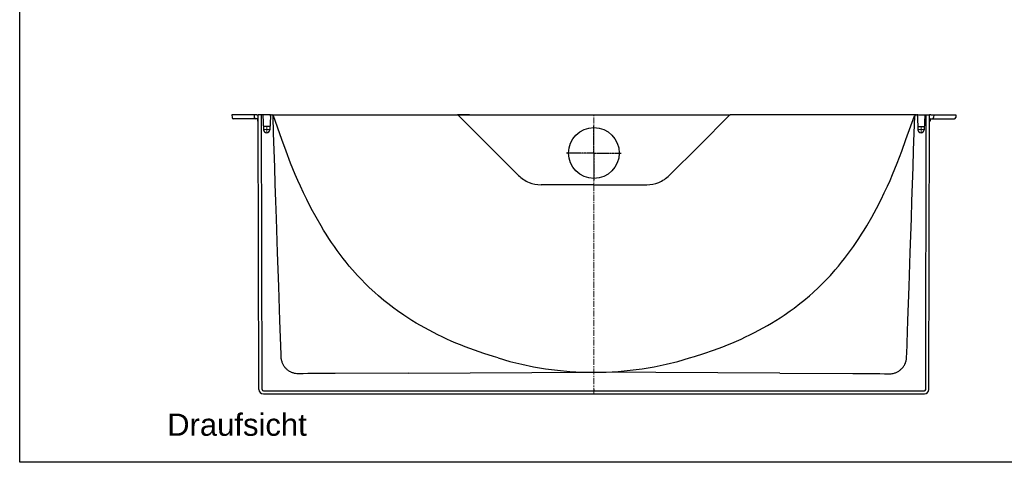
# Model space of a CAD drawing. Header units: millimetres. Extents: x 193 to 2980, y -530 to 1425.
# Tile 1 of 3: x 193 to 1745, y -530 to 168. Entities that reach past the tile are written whole.
import ezdxf

# ---------------------------------------------------------------- set-up
doc = ezdxf.new("R2010")
doc.units = ezdxf.units.MM
doc.linetypes.add('AM_DIN_G_W050', pattern=[13.75, 9.75, -1.5, 1, -1.5])
doc.linetypes.add('CENTER', pattern=[50.8, 31.75, -6.35, 6.35, -6.35])
for name, color, linetype, lineweight in [('AM_7', 4, 'AM_DIN_G_W050', 25), ('Bemassung', 1, 'Continuous', 25), ('Mittellinie', 2, 'CENTER', 25)]:
    doc.layers.add(name, color=color, linetype=linetype, lineweight=lineweight)
doc.styles.get("Standard").update_dxf_attribs({"font": 'arial.ttf'})

msp = doc.modelspace()

# ---------------------------------------------------------------- linework, layer by layer
at = {"lineweight": 25, "ltscale": 0.3}
for p, q in [((527.09, 17.75), (527.46, 13.57)), ((530.02, 17.75), (527.09, 17.75)), ((559.17, 17.75), (530.02, 17.75)), ((562.04, 17.75), (559.17, 17.75)), ((562.07, 17.7), (562.04, 17.75)), ((566.59, 17.75), (562.1, 17.75)), ((562.1, 17.75), (562.46, 13.57)), ((566.59, 17.75), (568.84, 17.75)), ((569.83, -415.27), (568.84, 17.75)), ((573.84, 17.75), (568.84, 17.75)), ((574.83, -415.26), (573.84, 17.75)), ((575.84, 17.75), (573.84, 17.75)), ((576.09, 17.75), (575.84, 17.75)), ((576.09, 17.75), (577.1, -5.47)), ((576.64, 17.75), (576.09, 17.75)), ((577.18, 17.75), (576.64, 17.75)), ((587.01, 17.75), (577.18, 17.75)), ((587.01, 17.75), (587.55, 17.75)), ((588.01, 15.75), (587.09, -5.47)), ((587.55, 17.75), (588.09, 17.75)), ((588.01, 15.75), (588.09, 17.75)), ((589.12, 17.75), (588.09, 17.75)), ((589.12, 17.75), (590.16, 17.75)), ((590.16, 17.75), (590.41, 17.75)), ((590.69, 17.75), (1098.09, 17.75)), ((902.09, 17.75), (883.12, 17.75)), ((884.54, 17.16), (931.81, -30.12)), ((1098.09, 17.75), (1313.06, 17.75)), ((1311.65, 17.16), (1264.37, -30.12)), ((1556.21, 17.75), (1313.06, 17.75)), ((1605.9, 17.75), (1556.21, 17.75)), ((1606.03, 17.75), (1605.77, 17.75)), ((1607.06, 17.75), (1606.03, 17.75)), ((1607.06, 17.75), (1608.09, 17.75)), ((1608.64, 17.75), (1608.09, 17.75)), ((1608.18, 15.75), (1608.09, 17.75)), ((1608.18, 15.75), (1609.1, -5.47)), ((1609.18, 17.75), (1608.64, 17.75)), ((1609.18, 17.75), (1619, 17.75)), ((1619, 17.75), (1619.55, 17.75)), ((1620.09, 17.75), (1619.09, -5.47)), ((1619.55, 17.75), (1620.09, 17.75)), ((1620.09, 17.75), (1620.34, 17.75)), ((1620.34, 17.75), (1622.34, 17.75)), ((1621.36, -415.26), (1622.34, 17.75)), ((1622.34, 17.75), (1627.34, 17.75)), ((1626.36, -415.27), (1627.34, 17.75)), ((1629.6, 17.75), (1627.34, 17.75)), ((1629.6, 17.75), (1634.09, 17.75)), ((1634.09, 17.75), (1633.72, 13.57)), ((1634.12, 17.7), (1634.15, 17.75)), ((1634.15, 17.75), (1637.02, 17.75)), ((1637.02, 17.75), (1666.16, 17.75)), ((1666.16, 17.75), (1669.09, 17.75)), ((1669.09, 17.75), (1668.73, 13.57)), ((531.69, 11.75), (529.45, 11.75)), ((560.84, 11.75), (531.69, 11.75)), ((564.46, 11.75), (560.84, 11.75)), ((567.79, 11.75), (564.46, 11.75)), ((567.59, 11.75), (567.65, 8.53)), ((567.79, 11.75), (568.86, 11.75)), ((568.45, 7.75), (568.54, 7.75)), ((1628.4, 11.75), (1627.33, 11.75)), ((1627.74, 7.75), (1627.65, 7.75)), ((1628.4, 11.75), (1631.73, 11.75)), ((1628.59, 11.75), (1628.54, 8.53)), ((1631.73, 11.75), (1635.35, 11.75)), ((1635.35, 11.75), (1664.5, 11.75)), ((1664.5, 11.75), (1666.73, 11.75)), ((577.87, -0.25), (576.87, -0.25)), ((586.31, -0.25), (577.87, -0.25)), ((586.31, -0.25), (587.31, -0.25)), ((1609.87, -0.25), (1608.87, -0.25)), ((1609.87, -0.25), (1618.31, -0.25)), ((1618.31, -0.25), (1619.31, -0.25)), ((931.81, -30.12), (979.31, -77.61)), ((1264.37, -30.12), (1216.88, -77.61)), ((1098.09, -92.25), (1014.66, -92.25)), ((1098.09, -92.25), (1181.52, -92.25)), ((805.1, -389.58), (1098.09, -388.12)), ((1391.08, -389.58), (1098.09, -388.12)), ((639.79, -390.3), (637.3, -390.35)), ((805.1, -389.58), (689.79, -389.95)), ((1391.08, -389.58), (1506.4, -389.94)), ((1556.4, -390.3), (1558.88, -390.35)), ((576.83, -417.25), (1619.36, -417.25)), ((576.83, -422.25), (1619.36, -422.25))]:
    msp.add_line(p, q, dxfattribs=at)
at = {"color": 7, "linetype": 'Continuous'}
for p, q in [((1098.09, -92.25), (1098.09, -93.31)), ((1098.09, -415.25), (1098.09, -417.25))]:
    msp.add_line(p, q, dxfattribs=at)
at = {"lineweight": 25, "ltscale": 0.3}
msp.add_lwpolyline([(192.51, 1424.71), (2980.44, 1424.71), (2980.44, -530.05), (192.51, -530.05)], close=True, dxfattribs=at)
for points in [[(604.82, -360.02), (602.97, -306.34), (601.1, -252.65), (599.25, -198.96), (597.41, -145.27), (596.5, -118.43), (595.6, -91.58), (594.72, -64.74), (593.86, -37.89), (593.01, -11.04), (592.15, 15.81)], [(947.08, -365.49), (939.53, -363.28), (924.51, -358.54), (909.63, -353.41), (902.27, -350.7), (894.94, -347.9), (887.65, -345), (880.41, -341.99), (873.21, -338.88), (866.09, -335.69), (859.01, -332.38), (851.98, -328.98), (845.01, -325.46), (838.09, -321.84), (831.27, -318.13), (824.5, -314.31), (817.8, -310.38), (811.17, -306.33), (804.6, -302.18), (798.13, -297.92), (788.57, -291.33), (782.31, -286.79), (773.08, -279.77), (767.05, -274.96), (758.18, -267.51), (752.39, -262.4), (743.91, -254.53), (738.39, -249.13), (730.31, -240.84), (725.05, -235.18), (717.36, -226.5), (712.36, -220.59), (707.46, -214.58), (702.66, -208.5), (697.96, -202.33), (693.37, -196.09), (688.85, -189.74), (684.44, -183.32), (680.12, -176.84), (675.9, -170.3), (671.77, -163.69), (667.72, -156.99), (659.88, -143.43), (652.41, -129.67), (645.24, -115.67), (640.09, -105.05), (635.11, -94.36), (631.09, -85.36), (627.19, -76.3), (623.4, -67.19), (619.72, -58.03), (612.68, -39.58), (605.92, -20.99), (592.57, 16.43)], [(1249.1, -365.49), (1256.66, -363.28), (1271.67, -358.54), (1286.56, -353.41), (1293.92, -350.7), (1301.25, -347.9), (1308.53, -345), (1315.78, -341.99), (1322.98, -338.88), (1330.1, -335.68), (1337.18, -332.38), (1344.2, -328.98), (1351.17, -325.46), (1358.09, -321.84), (1364.92, -318.13), (1371.68, -314.31), (1378.39, -310.37), (1385.02, -306.33), (1391.58, -302.18), (1398.05, -297.92), (1407.61, -291.32), (1413.87, -286.79), (1423.11, -279.77), (1429.14, -274.96), (1438.01, -267.51), (1443.79, -262.4), (1452.28, -254.53), (1457.8, -249.13), (1465.88, -240.84), (1471.13, -235.18), (1478.82, -226.5), (1483.83, -220.58), (1488.73, -214.58), (1493.53, -208.49), (1498.22, -202.33), (1502.82, -196.09), (1507.33, -189.74), (1511.75, -183.32), (1516.07, -176.84), (1520.29, -170.29), (1524.41, -163.69), (1528.47, -156.99), (1536.3, -143.43), (1543.78, -129.67), (1550.94, -115.67), (1556.1, -105.05), (1561.07, -94.36), (1565.09, -85.36), (1569, -76.3), (1572.79, -67.19), (1576.46, -58.03), (1583.5, -39.58), (1590.26, -20.98), (1603.61, 16.43)], [(1591.37, -360.02), (1593.21, -306.34), (1595.08, -252.65), (1596.94, -198.96), (1598.78, -145.27), (1599.68, -118.42), (1600.58, -91.58), (1601.47, -64.73), (1602.33, -37.89), (1603.18, -11.04), (1604.03, 15.81)], [(637.3, -390.35), (633.23, -390.48), (631.29, -390.46), (629.43, -390.36), (627.66, -390.16), (625.95, -389.83), (624.61, -389.49), (623.62, -389.19), (622.64, -388.85), (621.36, -388.33), (620.41, -387.9), (619.49, -387.43), (618.27, -386.74), (617.38, -386.19), (616.52, -385.6), (615.39, -384.76), (614.57, -384.1), (613.78, -383.4), (612.76, -382.42), (612.04, -381.65), (611.34, -380.85), (610.45, -379.74), (609.82, -378.88), (609.23, -377.99), (608.49, -376.77), (607.98, -375.83), (607.5, -374.88), (606.92, -373.57), (606.54, -372.57), (606.19, -371.55), (605.79, -370.16), (605.54, -369.11), (605.33, -368.04), (605.08, -366.21), (604.93, -364.27), (604.86, -362.2), (604.82, -360.01)], [(1558.89, -390.35), (1562.96, -390.48), (1564.9, -390.46), (1566.76, -390.36), (1568.53, -390.15), (1570.24, -389.83), (1571.58, -389.49), (1572.57, -389.19), (1573.54, -388.85), (1574.83, -388.33), (1575.77, -387.9), (1576.7, -387.43), (1577.92, -386.74), (1578.8, -386.19), (1579.67, -385.6), (1580.8, -384.76), (1581.61, -384.1), (1582.4, -383.4), (1583.42, -382.42), (1584.15, -381.64), (1584.85, -380.85), (1585.74, -379.74), (1586.36, -378.88), (1586.96, -377.99), (1587.7, -376.77), (1588.21, -375.83), (1588.68, -374.88), (1589.26, -373.57), (1589.65, -372.57), (1589.99, -371.55), (1590.39, -370.16), (1590.65, -369.11), (1590.85, -368.04), (1591.11, -366.2), (1591.26, -364.27), (1591.32, -362.2), (1591.36, -360.01)], [(689.79, -389.95), (682.64, -389.98), (675.5, -390.01), (668.35, -390.06), (661.21, -390.11), (654.07, -390.16), (646.93, -390.23), (639.79, -390.3)], [(1506.4, -389.94), (1513.54, -389.98), (1520.69, -390.01), (1527.83, -390.06), (1534.98, -390.11), (1542.12, -390.16), (1549.25, -390.23), (1556.4, -390.3)]]:
    msp.add_lwpolyline(points, dxfattribs=at)
msp.add_circle((1098.09, -42.25), 40, dxfattribs=at)
for centre, radius, start, end in [((590.16, 15.75), 2, 1.80593, 89.99998), ((590.69, 15.75), 2, 19.95159, 90), ((883.12, 15.75), 2, 45, 90), ((1313.06, 15.75), 2, 90.00012, 135.00012), ((1605.49, 15.75), 2, 90.00012, 160.04854), ((1606.03, 15.75), 2, 90.00014, 178.19419), ((529.45, 13.75), 2, 185, 270), ((564.46, 13.75), 2, 185, 270), ((568.45, 8.55), 0.8, 181, 270), ((568.54, 8.55), 0.8, 270, 294.12427), ((1627.65, 8.55), 0.8, 245.85379, 270.00012), ((1627.74, 8.55), 0.8, 270.00012, 359.00013), ((1631.73, 13.75), 2, 270.00012, 355.00012), ((1666.73, 13.75), 2, 270.00012, 355.00012), ((582.09, -5.25), 5, 182.47792, 357.52208), ((1614.09, -5.25), 5, 182.47804, 357.5222), ((1014.67, -42.24), 50.01, 225.00231, 247.89244), ((1181.52, -42.24), 50.01, 292.11059, 314.99779), ((1014.66, -42.25), 50, 247.89479, 269.99996), ((1181.52, -42.25), 50, 270.00016, 292.10824), ((1098.09, 127.09), 515.21, 252.95623, 287.04399), ((576.83, -415.25), 7, 180.13051, 270), ((576.83, -415.25), 2, 180.13051, 270), ((1619.36, -415.25), 2, 270.00012, 359.86961), ((1619.36, -415.25), 7, 270.00012, 359.86961)]:
    msp.add_arc(centre, radius, start, end, dxfattribs=at)
at = {"layer": 'AM_7', "ltscale": 0.3}
for q in [(1098.09, 0.75), (1055.09, -42.25), (1141.09, -42.25), (1098.09, -85.25)]:
    msp.add_line((1098.09, -42.25), q, dxfattribs=at)
at = {"layer": 'Mittellinie', "lineweight": 18, "ltscale": 0.3}
for p, q in [((1098.09, -422.25), (1098.09, 17.75)), ((578.09, -5.25), (586.09, -5.25)), ((582.09, -9.25), (582.09, -1.25)), ((1610.09, -5.25), (1618.09, -5.25)), ((1614.09, -9.25), (1614.09, -1.25))]:
    msp.add_line(p, q, dxfattribs=at)

# ---------------------------------------------------------------- texts
at = {"layer": 'Bemassung', "lineweight": 25, "ltscale": 0.3, "insert": (425.14, -453.18), "char_height": 35, "width": 841.8399, "attachment_point": 1}
msp.add_mtext('Draufsicht', dxfattribs=at)

doc.saveas('drawing.dxf')
